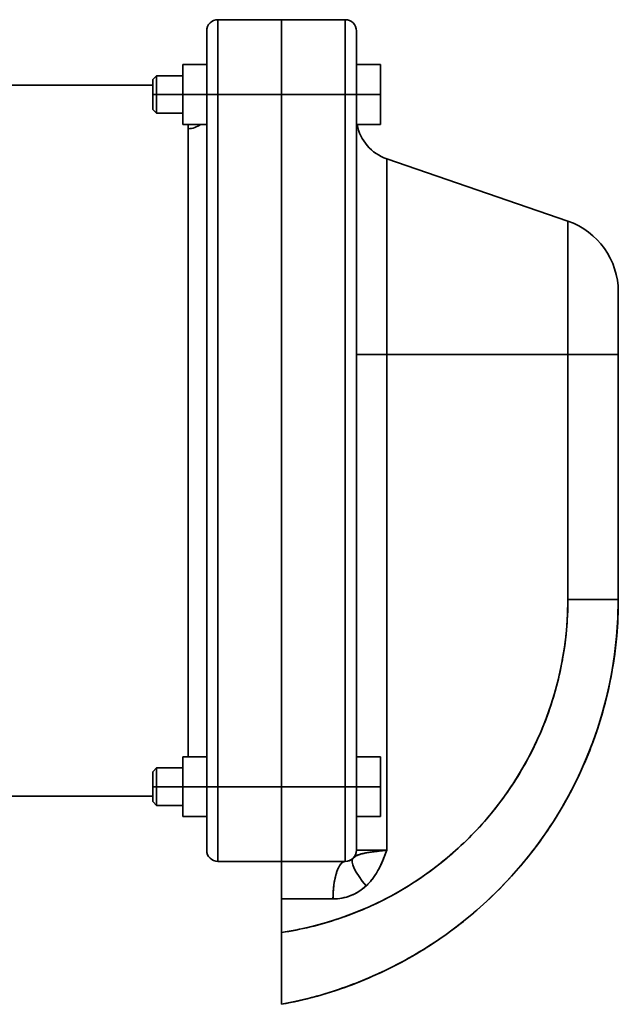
# Model space of a CAD drawing. Header units: inches. Extents: x 4459 to 5646, y 390 to 1656.
# Tile 7 of 13: x 5486 to 5646, y 801 to 1064. Entities that reach past the tile are written whole.
import ezdxf

# ---------------------------------------------------------------- set-up
doc = ezdxf.new("R2010")
doc.units = ezdxf.units.IN
doc.header["$MEASUREMENT"] = 0

msp = doc.modelspace()

# ---------------------------------------------------------------- linework, layer by layer
at = {"color": 7, "lineweight": 35}
for p, q in [((5539.07, 1044.23), (5539.07, 1064.23)), ((5539.07, 1064.23), (5539.07, 1044.23)), ((5556.07, 1064.23), (5556.07, 1044.23)), ((5556.07, 1044.23), (5556.07, 1064.23)), ((5573.07, 1064.23), (5573.07, 1044.23)), ((5573.07, 1044.23), (5573.07, 1064.23)), ((5521.67, 1046.73), (5402.22, 1046.73)), ((5521.67, 1046.73), (5402.22, 1046.73)), ((5536.07, 1044.23), (5536.07, 859.23)), ((5536.07, 1044.23), (5536.07, 859.23)), ((5539.07, 859.23), (5539.07, 1044.23)), ((5539.07, 1044.23), (5539.07, 859.23)), ((5556.07, 1044.23), (5556.07, 859.23)), ((5556.07, 859.23), (5556.07, 1044.23)), ((5556.07, 859.23), (5556.07, 1044.23)), ((5556.07, 1044.23), (5556.07, 859.23)), ((5573.07, 1044.23), (5573.07, 859.23)), ((5573.07, 859.23), (5573.07, 1044.23)), ((5576.07, 859.23), (5576.07, 1044.23)), ((5576.07, 1044.23), (5576.07, 859.23)), ((5531.07, 867.23), (5531.07, 1035.1)), ((5531.07, 906.19), (5531.07, 1035.1)), ((5536.07, 1036.23), (5536.07, 903.79)), ((5584.17, 974.73), (5584.17, 1027.06)), ((5632.58, 1010.39), (5584.17, 1027.06)), ((5584.17, 1027.06), (5584.17, 974.73)), ((5632.58, 974.73), (5632.58, 1010.39)), ((5632.58, 1010.39), (5632.58, 974.73)), ((5632.58, 974.73), (5584.17, 974.73)), ((5584.17, 974.73), (5584.17, 842.23)), ((5584.17, 842.23), (5584.17, 974.73)), ((5584.17, 974.73), (5632.58, 974.73)), ((5632.58, 974.73), (5632.58, 909.23)), ((5632.58, 974.73), (5632.58, 909.23)), ((5646.07, 909.23), (5646.07, 974.73)), ((5646.07, 909.23), (5646.07, 974.73)), ((5531.07, 867.23), (5531.07, 906.19)), ((5536.07, 903.79), (5536.07, 867.23)), ((5539.07, 839.23), (5539.07, 859.23)), ((5539.07, 859.23), (5539.07, 839.23)), ((5556.07, 859.23), (5556.07, 839.23)), ((5556.07, 839.23), (5556.07, 859.23)), ((5573.07, 859.23), (5573.07, 839.23)), ((5573.07, 839.23), (5573.07, 859.23)), ((5402.22, 856.73), (5521.67, 856.73)), ((5521.67, 856.73), (5402.22, 856.73))]:
    msp.add_line(p, q, dxfattribs=at)
at = {"color": 7, "lineweight": 35, "ltscale": 0.425}
for p, q in [((5539.07, 1064.23), (5556.07, 1064.23)), ((5556.07, 1064.23), (5539.07, 1064.23)), ((5573.07, 1064.23), (5556.07, 1064.23)), ((5556.07, 1064.23), (5573.07, 1064.23)), ((5539.07, 1044.23), (5556.07, 1044.23)), ((5556.07, 1044.23), (5539.07, 1044.23)), ((5573.07, 1044.23), (5556.07, 1044.23)), ((5556.07, 1044.23), (5573.07, 1044.23)), ((5556.07, 859.23), (5539.07, 859.23)), ((5539.07, 859.23), (5556.07, 859.23)), ((5573.07, 859.23), (5556.07, 859.23)), ((5556.07, 859.23), (5573.07, 859.23)), ((5539.07, 839.23), (5556.07, 839.23)), ((5556.07, 839.23), (5539.07, 839.23)), ((5539.07, 839.23), (5556.07, 839.23)), ((5556.07, 839.23), (5573.07, 839.23)), ((5573.07, 839.23), (5556.07, 839.23)), ((5556.07, 839.23), (5573.07, 839.23))]:
    msp.add_line(p, q, dxfattribs=at)
at = {"color": 7, "lineweight": 35, "ltscale": 0.002408}
for p, q in [((5556.07, 1064.14), (5556.07, 1064.23)), ((5556.07, 839.23), (5556.07, 839.33))]:
    msp.add_line(p, q, dxfattribs=at)
at = {"color": 7, "lineweight": 35, "ltscale": 0.009607}
for p, q in [((5556.07, 1064.23), (5556.07, 1063.85)), ((5556.07, 839.62), (5556.07, 839.23))]:
    msp.add_line(p, q, dxfattribs=at)
at = {"color": 7, "lineweight": 35, "ltscale": 0.007199}
for p, q in [((5556.07, 1063.85), (5556.07, 1064.14)), ((5556.07, 839.33), (5556.07, 839.62))]:
    msp.add_line(p, q, dxfattribs=at)
at = {"color": 7, "lineweight": 35, "ltscale": 0.011923}
for p, q in [((5556.07, 1063.37), (5556.07, 1063.85)), ((5556.07, 839.62), (5556.07, 840.09))]:
    msp.add_line(p, q, dxfattribs=at)
at = {"color": 7, "lineweight": 35, "ltscale": 0.028453}
for p, q in [((5556.07, 1063.85), (5556.07, 1062.71)), ((5556.07, 840.76), (5556.07, 839.62))]:
    msp.add_line(p, q, dxfattribs=at)
at = {"color": 7, "lineweight": 35, "ltscale": 0.01653}
for p, q in [((5556.07, 1062.71), (5556.07, 1063.37)), ((5556.07, 840.09), (5556.07, 840.76))]:
    msp.add_line(p, q, dxfattribs=at)
at = {"color": 7, "lineweight": 35, "ltscale": 0.104718}
for p, q in [((5536.07, 1057.04), (5536.07, 1061.23)), ((5536.07, 846.42), (5536.07, 842.23))]:
    msp.add_line(p, q, dxfattribs=at)
at = {"color": 7, "lineweight": 35, "ltscale": 0.145634}
for p, q in [((5536.07, 1061.23), (5536.07, 1055.41)), ((5536.07, 842.23), (5536.07, 848.06))]:
    msp.add_line(p, q, dxfattribs=at)
at = {"color": 7, "lineweight": 35, "ltscale": 0.017303}
for p, q in [((5536.07, 1060.97), (5536.07, 1060.28)), ((5576.07, 843.19), (5576.07, 842.5))]:
    msp.add_line(p, q, dxfattribs=at)
at = {"color": 7, "lineweight": 35, "ltscale": 0.020979}
for p, q in [((5556.07, 1061.87), (5556.07, 1062.71)), ((5556.07, 840.76), (5556.07, 841.6))]:
    msp.add_line(p, q, dxfattribs=at)
at = {"color": 7, "lineweight": 35, "ltscale": 0.046205}
for p, q in [((5556.07, 1062.71), (5556.07, 1060.86)), ((5556.07, 842.6), (5556.07, 840.76))]:
    msp.add_line(p, q, dxfattribs=at)
at = {"color": 7, "lineweight": 35, "ltscale": 0.025226}
for p, q in [((5556.07, 1060.86), (5556.07, 1061.87)), ((5556.07, 841.6), (5556.07, 842.6))]:
    msp.add_line(p, q, dxfattribs=at)
at = {"color": 7, "lineweight": 35, "ltscale": 0.02923}
for p, q in [((5556.07, 1059.69), (5556.07, 1060.86)), ((5556.07, 842.6), (5556.07, 843.77))]:
    msp.add_line(p, q, dxfattribs=at)
at = {"color": 7, "lineweight": 35, "ltscale": 0.062181}
for p, q in [((5556.07, 1060.86), (5556.07, 1058.38)), ((5556.07, 845.09), (5556.07, 842.6))]:
    msp.add_line(p, q, dxfattribs=at)
at = {"color": 7, "lineweight": 35, "ltscale": 0.039752}
msp.add_line((5576.07, 1059.64), (5576.07, 1061.23), dxfattribs=at)
at = {"color": 7, "lineweight": 35, "ltscale": 0.003273}
msp.add_line((5576.07, 1061.23), (5576.07, 1061.1), dxfattribs=at)
at = {"color": 7, "lineweight": 35, "ltscale": 0.006134}
msp.add_line((5576.07, 1061.1), (5576.07, 1060.86), dxfattribs=at)
at = {"color": 7, "lineweight": 35, "ltscale": 0.020433}
msp.add_line((5576.07, 1060.86), (5576.07, 1060.04), dxfattribs=at)
at = {"color": 7, "lineweight": 35, "ltscale": 0.024423}
for p, q in [((5536.07, 1060.28), (5536.07, 1059.3)), ((5576.07, 844.17), (5576.07, 843.19))]:
    msp.add_line(p, q, dxfattribs=at)
at = {"color": 7, "lineweight": 35, "ltscale": 0.028346}
for p, q in [((5536.07, 1059.3), (5536.07, 1058.17)), ((5576.07, 845.3), (5576.07, 844.17))]:
    msp.add_line(p, q, dxfattribs=at)
at = {"color": 7, "lineweight": 35, "ltscale": 0.029568}
for p, q in [((5536.07, 1058.17), (5536.07, 1056.98)), ((5576.07, 846.48), (5576.07, 845.3))]:
    msp.add_line(p, q, dxfattribs=at)
at = {"color": 7, "lineweight": 35, "ltscale": 0.032951}
for p, q in [((5556.07, 1058.38), (5556.07, 1059.69)), ((5556.07, 843.77), (5556.07, 845.09))]:
    msp.add_line(p, q, dxfattribs=at)
at = {"color": 7, "lineweight": 35, "ltscale": 0.036357}
for p, q in [((5556.07, 1056.92), (5556.07, 1058.38)), ((5556.07, 845.09), (5556.07, 846.55))]:
    msp.add_line(p, q, dxfattribs=at)
at = {"color": 7, "lineweight": 35, "ltscale": 0.075769}
for p, q in [((5556.07, 1058.38), (5556.07, 1055.34)), ((5556.07, 848.12), (5556.07, 845.09))]:
    msp.add_line(p, q, dxfattribs=at)
at = {"color": 7, "lineweight": 35, "ltscale": 0.027309}
msp.add_line((5576.07, 1060.04), (5576.07, 1058.95), dxfattribs=at)
at = {"color": 7, "lineweight": 35, "ltscale": 0.066386}
msp.add_line((5576.07, 1056.99), (5576.07, 1059.64), dxfattribs=at)
at = {"color": 7, "lineweight": 35, "ltscale": 0.01855}
msp.add_line((5576.07, 1058.95), (5576.07, 1058.21), dxfattribs=at)
at = {"color": 7, "lineweight": 35, "ltscale": 0.038754}
msp.add_line((5576.07, 1058.21), (5576.07, 1056.66), dxfattribs=at)
at = {"color": 7, "lineweight": 35, "ltscale": 0.120282}
msp.add_line((5536.07, 1052.23), (5536.07, 1057.04), dxfattribs=at)
at = {"color": 7, "lineweight": 35, "ltscale": 0.279366}
msp.add_line((5536.07, 1055.41), (5536.07, 1044.23), dxfattribs=at)
at = {"color": 7, "lineweight": 35, "ltscale": 0.039412}
for p, q in [((5556.07, 1055.34), (5556.07, 1056.92)), ((5556.07, 846.55), (5556.07, 848.12))]:
    msp.add_line(p, q, dxfattribs=at)
at = {"color": 7, "lineweight": 35, "ltscale": 0.042087}
for p, q in [((5556.07, 1053.66), (5556.07, 1055.34)), ((5556.07, 848.12), (5556.07, 849.81))]:
    msp.add_line(p, q, dxfattribs=at)
at = {"color": 7, "lineweight": 35, "ltscale": 0.086443}
for p, q in [((5556.07, 1055.34), (5556.07, 1051.89)), ((5556.07, 851.58), (5556.07, 848.12))]:
    msp.add_line(p, q, dxfattribs=at)
at = {"color": 7, "lineweight": 35, "ltscale": 0.318861}
msp.add_line((5576.07, 1044.23), (5576.07, 1056.99), dxfattribs=at)
at = {"color": 7, "lineweight": 35, "ltscale": 0.029443}
for p, q in [((5576.07, 1056.66), (5576.07, 1055.48)), ((5536.07, 847.99), (5536.07, 846.81))]:
    msp.add_line(p, q, dxfattribs=at)
at = {"color": 7, "lineweight": 35, "ltscale": 0.037598}
for p, q in [((5576.07, 1055.48), (5576.07, 1053.97)), ((5536.07, 849.49), (5536.07, 847.99))]:
    msp.add_line(p, q, dxfattribs=at)
at = {"color": 7, "lineweight": 35, "ltscale": 0.029237}
msp.add_line((5536.07, 1053.92), (5536.07, 1052.75), dxfattribs=at)
at = {"color": 7, "lineweight": 35, "ltscale": 0.056418}
msp.add_line((5536.07, 1052.75), (5536.07, 1050.49), dxfattribs=at)
at = {"color": 7, "lineweight": 35, "ltscale": 0.044356}
for p, q in [((5556.07, 1051.89), (5556.07, 1053.66)), ((5556.07, 849.81), (5556.07, 851.58))]:
    msp.add_line(p, q, dxfattribs=at)
at = {"color": 7, "lineweight": 35, "ltscale": 0.046672}
for p, q in [((5576.07, 1053.97), (5576.07, 1052.11)), ((5536.07, 851.36), (5536.07, 849.49))]:
    msp.add_line(p, q, dxfattribs=at)
at = {"color": 7, "lineweight": 35, "ltscale": 0.2}
for p, q in [((5529.67, 1044.23), (5529.67, 1052.23)), ((5529.67, 1052.23), (5529.67, 1044.23)), ((5536.07, 1044.23), (5536.07, 1052.23)), ((5536.07, 1044.23), (5536.07, 1052.23)), ((5582.47, 1052.23), (5582.47, 1044.23)), ((5582.47, 1044.23), (5582.47, 1052.23)), ((5529.67, 1036.23), (5529.67, 1044.23)), ((5529.67, 1044.23), (5529.67, 1036.23)), ((5536.07, 1036.23), (5536.07, 1044.23)), ((5536.07, 1036.23), (5536.07, 1044.23)), ((5582.47, 1044.23), (5582.47, 1036.23)), ((5582.47, 1036.23), (5582.47, 1044.23)), ((5529.67, 859.23), (5529.67, 867.23)), ((5529.67, 867.23), (5529.67, 859.23)), ((5536.07, 859.23), (5536.07, 867.23)), ((5536.07, 859.23), (5536.07, 867.23)), ((5582.47, 867.23), (5582.47, 859.23)), ((5582.47, 859.23), (5582.47, 867.23)), ((5529.67, 851.23), (5529.67, 859.23)), ((5529.67, 859.23), (5529.67, 851.23)), ((5536.07, 851.23), (5536.07, 859.23)), ((5536.07, 851.23), (5536.07, 859.23)), ((5576.07, 859.23), (5576.07, 851.23)), ((5576.07, 859.23), (5576.07, 851.23)), ((5582.47, 859.23), (5582.47, 851.23)), ((5582.47, 851.23), (5582.47, 859.23))]:
    msp.add_line(p, q, dxfattribs=at)
at = {"color": 7, "lineweight": 35, "ltscale": 0.159998}
for p, q in [((5536.07, 1052.23), (5529.67, 1052.23)), ((5529.67, 1052.23), (5536.07, 1052.23)), ((5529.67, 1044.23), (5536.07, 1044.23)), ((5536.07, 1044.23), (5529.67, 1044.23)), ((5536.07, 1036.23), (5529.67, 1036.23)), ((5536.07, 1036.23), (5529.67, 1036.23)), ((5529.67, 1036.23), (5536.07, 1036.23)), ((5536.07, 867.23), (5529.67, 867.23)), ((5529.67, 867.23), (5536.07, 867.23)), ((5529.67, 859.23), (5536.07, 859.23)), ((5536.07, 859.23), (5529.67, 859.23)), ((5536.07, 851.23), (5529.67, 851.23)), ((5536.07, 851.23), (5529.67, 851.23)), ((5529.67, 851.23), (5536.07, 851.23)), ((5536.07, 851.23), (5529.67, 851.23)), ((5529.67, 851.23), (5536.07, 851.23))]:
    msp.add_line(p, q, dxfattribs=at)
at = {"color": 7, "lineweight": 35, "ltscale": 0.075}
for p, q in [((5529.67, 1049.23), (5529.67, 1052.23)), ((5536.07, 1044.23), (5539.07, 1044.23)), ((5539.07, 1044.23), (5536.07, 1044.23)), ((5573.07, 1044.23), (5576.07, 1044.23)), ((5576.07, 1044.23), (5573.07, 1044.23)), ((5529.67, 1036.23), (5529.67, 1039.23)), ((5529.67, 864.23), (5529.67, 867.23)), ((5539.07, 859.23), (5536.07, 859.23)), ((5536.07, 859.23), (5539.07, 859.23)), ((5573.07, 859.23), (5576.07, 859.23)), ((5576.07, 859.23), (5573.07, 859.23)), ((5529.67, 851.23), (5529.67, 854.23))]:
    msp.add_line(p, q, dxfattribs=at)
at = {"color": 7, "lineweight": 35, "ltscale": 0.074997}
for p, q in [((5529.67, 1052.23), (5529.67, 1049.23)), ((5529.67, 1049.23), (5529.67, 1052.23))]:
    msp.add_line(p, q, dxfattribs=at)
at = {"color": 7, "lineweight": 35, "ltscale": 0.067525}
msp.add_line((5536.07, 1050.49), (5536.07, 1047.79), dxfattribs=at)
at = {"color": 7, "lineweight": 35, "ltscale": 0.0462}
for p, q in [((5556.07, 1050.04), (5556.07, 1051.89)), ((5556.07, 851.58), (5556.07, 853.43))]:
    msp.add_line(p, q, dxfattribs=at)
at = {"color": 7, "lineweight": 35, "ltscale": 0.093797}
for p, q in [((5556.07, 1051.89), (5556.07, 1048.14)), ((5556.07, 855.33), (5556.07, 851.58))]:
    msp.add_line(p, q, dxfattribs=at)
at = {"color": 7, "lineweight": 35, "ltscale": 0.047598}
for p, q in [((5556.07, 1048.14), (5556.07, 1050.04)), ((5556.07, 853.43), (5556.07, 855.33))]:
    msp.add_line(p, q, dxfattribs=at)
at = {"color": 7, "lineweight": 35, "ltscale": 0.160001}
for p, q in [((5576.07, 1052.23), (5582.47, 1052.23)), ((5582.47, 1052.23), (5576.07, 1052.23)), ((5582.47, 1044.23), (5576.07, 1044.23)), ((5576.07, 1044.23), (5582.47, 1044.23)), ((5576.07, 1036.23), (5582.47, 1036.23)), ((5582.47, 1036.23), (5576.07, 1036.23)), ((5582.47, 1036.23), (5576.07, 1036.23)), ((5576.07, 867.23), (5582.47, 867.23)), ((5582.47, 867.23), (5576.07, 867.23)), ((5582.47, 859.23), (5576.07, 859.23)), ((5576.07, 859.23), (5582.47, 859.23)), ((5576.07, 851.23), (5582.47, 851.23)), ((5582.47, 851.23), (5576.07, 851.23)), ((5582.47, 851.23), (5576.07, 851.23))]:
    msp.add_line(p, q, dxfattribs=at)
at = {"color": 7, "lineweight": 35, "ltscale": 0.056308}
for p, q in [((5576.07, 1052.11), (5576.07, 1049.85)), ((5536.07, 853.61), (5536.07, 851.36))]:
    msp.add_line(p, q, dxfattribs=at)
at = {"color": 7, "lineweight": 35, "ltscale": 0.035355}
for p, q in [((5522.67, 1049.23), (5521.67, 1048.23)), ((5522.67, 1049.23), (5521.67, 1048.23)), ((5522.67, 1039.23), (5521.67, 1040.23)), ((5522.67, 864.23), (5521.67, 863.23)), ((5522.67, 854.23), (5521.67, 855.23)), ((5522.67, 854.23), (5521.67, 855.23))]:
    msp.add_line(p, q, dxfattribs=at)
at = {"color": 7, "lineweight": 35, "ltscale": 0.099973}
for p, q in [((5521.67, 1048.23), (5521.67, 1044.23)), ((5521.67, 1040.23), (5521.67, 1044.23)), ((5521.67, 863.23), (5521.67, 859.23)), ((5521.67, 855.23), (5521.67, 859.23))]:
    msp.add_line(p, q, dxfattribs=at)
at = {"color": 7, "lineweight": 35, "ltscale": 0.001921}
for p, q in [((5521.67, 1048.16), (5521.67, 1048.23)), ((5521.67, 1040.23), (5521.67, 1040.31)), ((5521.67, 863.16), (5521.67, 863.23)), ((5521.67, 855.23), (5521.67, 855.31))]:
    msp.add_line(p, q, dxfattribs=at)
at = {"color": 7, "lineweight": 35, "ltscale": 0.037472}
msp.add_line((5521.67, 1046.73), (5521.67, 1048.23), dxfattribs=at)
at = {"color": 7, "lineweight": 35, "ltscale": 0.005691}
for p, q in [((5521.67, 1047.93), (5521.67, 1048.16)), ((5521.67, 1040.31), (5521.67, 1040.54)), ((5521.67, 862.93), (5521.67, 863.16)), ((5521.67, 855.31), (5521.67, 855.54))]:
    msp.add_line(p, q, dxfattribs=at)
at = {"color": 7, "lineweight": 35, "ltscale": 0.009241}
for p, q in [((5521.67, 1047.56), (5521.67, 1047.93)), ((5521.67, 1040.54), (5521.67, 1040.91)), ((5521.67, 862.56), (5521.67, 862.93)), ((5521.67, 855.54), (5521.67, 855.91))]:
    msp.add_line(p, q, dxfattribs=at)
at = {"color": 7, "lineweight": 35, "ltscale": 0.012436}
for p, q in [((5521.67, 1047.06), (5521.67, 1047.56)), ((5521.67, 1040.91), (5521.67, 1041.41)), ((5521.67, 862.06), (5521.67, 862.56)), ((5521.67, 855.91), (5521.67, 856.41))]:
    msp.add_line(p, q, dxfattribs=at)
at = {"color": 7, "lineweight": 35, "ltscale": 0.125}
for p, q in [((5522.67, 1049.23), (5522.67, 1044.23)), ((5522.67, 1044.23), (5522.67, 1049.23)), ((5529.67, 1044.23), (5529.67, 1049.23)), ((5522.67, 1039.23), (5522.67, 1044.23)), ((5522.67, 1044.23), (5522.67, 1039.23)), ((5529.67, 1039.23), (5529.67, 1044.23)), ((5522.67, 864.23), (5522.67, 859.23)), ((5522.67, 859.23), (5522.67, 864.23)), ((5529.67, 859.23), (5529.67, 864.23)), ((5522.67, 854.23), (5522.67, 859.23)), ((5522.67, 859.23), (5522.67, 854.23)), ((5529.67, 854.23), (5529.67, 859.23))]:
    msp.add_line(p, q, dxfattribs=at)
at = {"color": 7, "lineweight": 35, "ltscale": 0.175}
for p, q in [((5529.67, 1049.23), (5522.67, 1049.23)), ((5529.67, 1044.23), (5522.67, 1044.23)), ((5522.67, 1044.23), (5529.67, 1044.23)), ((5529.67, 1039.23), (5522.67, 1039.23)), ((5529.67, 864.23), (5522.67, 864.23)), ((5529.67, 859.23), (5522.67, 859.23)), ((5522.67, 859.23), (5529.67, 859.23)), ((5529.67, 854.23), (5522.67, 854.23)), ((5529.67, 854.23), (5522.67, 854.23))]:
    msp.add_line(p, q, dxfattribs=at)
at = {"color": 7, "lineweight": 35, "ltscale": 0.036282}
msp.add_line((5536.07, 1047.79), (5536.07, 1046.34), dxfattribs=at)
at = {"color": 7, "lineweight": 35, "ltscale": 0.048537}
for p, q in [((5556.07, 1046.19), (5556.07, 1048.14)), ((5556.07, 855.33), (5556.07, 857.27))]:
    msp.add_line(p, q, dxfattribs=at)
at = {"color": 7, "lineweight": 35, "ltscale": 0.097545}
for p, q in [((5556.07, 1048.14), (5556.07, 1044.23)), ((5556.07, 859.23), (5556.07, 855.33))]:
    msp.add_line(p, q, dxfattribs=at)
at = {"color": 7, "lineweight": 35, "ltscale": 0.06591}
for p, q in [((5576.07, 1049.85), (5576.07, 1047.22)), ((5536.07, 856.25), (5536.07, 853.61))]:
    msp.add_line(p, q, dxfattribs=at)
at = {"color": 7, "lineweight": 35, "ltscale": 0.015154}
for p, q in [((5521.67, 1046.46), (5521.67, 1047.06)), ((5521.67, 1041.41), (5521.67, 1042.01)), ((5521.67, 861.46), (5521.67, 862.06)), ((5521.67, 856.41), (5521.67, 857.01))]:
    msp.add_line(p, q, dxfattribs=at)
at = {"color": 7, "lineweight": 35, "ltscale": 0.017289}
for p, q in [((5521.67, 1045.76), (5521.67, 1046.46)), ((5521.67, 1042.01), (5521.67, 1042.7)), ((5521.67, 860.76), (5521.67, 861.46)), ((5521.67, 857.01), (5521.67, 857.7))]:
    msp.add_line(p, q, dxfattribs=at)
at = {"color": 7, "lineweight": 35, "ltscale": 0.018759}
for p, q in [((5521.67, 1045.01), (5521.67, 1045.76)), ((5521.67, 1042.7), (5521.67, 1043.45)), ((5521.67, 860.01), (5521.67, 860.76)), ((5521.67, 857.7), (5521.67, 858.45))]:
    msp.add_line(p, q, dxfattribs=at)
at = {"color": 7, "lineweight": 35, "ltscale": 0.019509}
for p, q in [((5521.67, 1044.23), (5521.67, 1045.01)), ((5521.67, 1043.45), (5521.67, 1044.23)), ((5521.67, 859.23), (5521.67, 860.01)), ((5521.67, 858.45), (5521.67, 859.23))]:
    msp.add_line(p, q, dxfattribs=at)
at = {"color": 7, "lineweight": 35, "ltscale": 0.052644}
msp.add_line((5536.07, 1046.34), (5536.07, 1044.23), dxfattribs=at)
at = {"color": 7, "lineweight": 35, "ltscale": 0.049008}
for p, q in [((5556.07, 1044.23), (5556.07, 1046.19)), ((5556.07, 857.27), (5556.07, 859.23))]:
    msp.add_line(p, q, dxfattribs=at)
at = {"color": 7, "lineweight": 35, "ltscale": 0.074615}
for p, q in [((5576.07, 1047.22), (5576.07, 1044.23)), ((5536.07, 859.23), (5536.07, 856.25))]:
    msp.add_line(p, q, dxfattribs=at)
at = {"color": 7, "lineweight": 35, "ltscale": 0.025}
for p, q in [((5521.67, 1044.23), (5522.67, 1044.23)), ((5522.67, 1044.23), (5521.67, 1044.23)), ((5521.67, 859.23), (5522.67, 859.23)), ((5522.67, 859.23), (5521.67, 859.23))]:
    msp.add_line(p, q, dxfattribs=at)
at = {"color": 7, "lineweight": 35, "ltscale": 0.02824}
msp.add_line((5531.07, 1035.1), (5531.07, 1036.23), dxfattribs=at)
at = {"color": 7, "lineweight": 35, "ltscale": 0.028241}
msp.add_line((5531.07, 1036.23), (5531.07, 1035.1), dxfattribs=at)
at = {"color": 7, "lineweight": 35, "ltscale": 0.155038}
for p, q in [((5576.27, 1036.23), (5582.47, 1036.23)), ((5582.47, 1036.23), (5576.27, 1036.23))]:
    msp.add_line(p, q, dxfattribs=at)
at = {"color": 7, "lineweight": 35, "ltscale": 0.418616}
msp.add_line((5646.07, 991.48), (5646.07, 974.73), dxfattribs=at)
at = {"color": 7, "lineweight": 35, "ltscale": 0.007996}
msp.add_line((5646.07, 991.16), (5646.07, 991.48), dxfattribs=at)
at = {"color": 7, "lineweight": 35, "ltscale": 0.023789}
msp.add_line((5646.07, 990.21), (5646.07, 991.16), dxfattribs=at)
at = {"color": 7, "lineweight": 35, "ltscale": 0.038644}
msp.add_line((5646.07, 988.66), (5646.07, 990.21), dxfattribs=at)
at = {"color": 7, "lineweight": 35, "ltscale": 0.052}
msp.add_line((5646.07, 986.58), (5646.07, 988.66), dxfattribs=at)
at = {"color": 7, "lineweight": 35, "ltscale": 0.063367}
msp.add_line((5646.07, 984.05), (5646.07, 986.58), dxfattribs=at)
at = {"color": 7, "lineweight": 35, "ltscale": 0.072318}
msp.add_line((5646.07, 981.15), (5646.07, 984.05), dxfattribs=at)
at = {"color": 7, "lineweight": 35, "ltscale": 0.078529}
msp.add_line((5646.07, 978.01), (5646.07, 981.15), dxfattribs=at)
at = {"color": 7, "lineweight": 35, "ltscale": 0.040667}
msp.add_line((5646.07, 976.39), (5646.07, 978.01), dxfattribs=at)
at = {"color": 7, "lineweight": 35, "ltscale": 0.041307}
msp.add_line((5646.07, 974.73), (5646.07, 976.39), dxfattribs=at)
at = {"color": 7, "lineweight": 35, "ltscale": 0.202332}
for p, q in [((5584.17, 974.73), (5576.07, 974.73)), ((5576.07, 974.73), (5584.17, 974.73)), ((5576.07, 842.23), (5584.17, 842.23)), ((5584.17, 842.23), (5576.07, 842.23))]:
    msp.add_line(p, q, dxfattribs=at)
at = {"color": 7, "lineweight": 35, "ltscale": 0.337213}
for p, q in [((5646.07, 974.73), (5632.58, 974.73)), ((5646.07, 974.73), (5632.58, 974.73)), ((5632.58, 909.23), (5646.07, 909.23)), ((5646.07, 909.23), (5632.58, 909.23))]:
    msp.add_line(p, q, dxfattribs=at)
at = {"color": 7, "lineweight": 35, "ltscale": 0.106146}
msp.add_line((5632.58, 909.23), (5636.83, 909.23), dxfattribs=at)
at = {"color": 7, "lineweight": 35, "ltscale": 0.017487}
msp.add_line((5645.37, 909.23), (5646.07, 909.23), dxfattribs=at)
at = {"color": 7, "lineweight": 35, "ltscale": 0.320282}
msp.add_line((5536.07, 859.23), (5536.07, 846.42), dxfattribs=at)
at = {"color": 7, "lineweight": 35, "ltscale": 0.1375}
msp.add_line((5576.07, 853.73), (5576.07, 859.23), dxfattribs=at)
at = {"color": 7, "lineweight": 35, "ltscale": 0.179484}
msp.add_line((5576.07, 852.05), (5576.07, 859.23), dxfattribs=at)
at = {"color": 7, "lineweight": 35, "ltscale": 0.052642}
msp.add_line((5576.07, 859.23), (5576.07, 857.13), dxfattribs=at)
at = {"color": 7, "lineweight": 35, "ltscale": 0.037476}
msp.add_line((5521.67, 855.23), (5521.67, 856.73), dxfattribs=at)
at = {"color": 7, "lineweight": 35, "ltscale": 0.036291}
msp.add_line((5576.07, 857.13), (5576.07, 855.68), dxfattribs=at)
at = {"color": 7, "lineweight": 35, "ltscale": 0.067507}
msp.add_line((5576.07, 855.68), (5576.07, 852.98), dxfattribs=at)
at = {"color": 7, "lineweight": 35, "ltscale": 0.075003}
for p, q in [((5529.67, 851.23), (5529.67, 854.23)), ((5529.67, 854.23), (5529.67, 851.23))]:
    msp.add_line(p, q, dxfattribs=at)
at = {"color": 7, "lineweight": 35, "ltscale": 0.056431}
msp.add_line((5576.07, 852.98), (5576.07, 850.72), dxfattribs=at)
at = {"color": 7, "lineweight": 35, "ltscale": 0.079366}
msp.add_line((5536.07, 848.06), (5536.07, 851.23), dxfattribs=at)
at = {"color": 7, "lineweight": 35, "ltscale": 0.101505}
msp.add_line((5576.07, 847.99), (5576.07, 852.05), dxfattribs=at)
at = {"color": 7, "lineweight": 35, "ltscale": 0.029236}
msp.add_line((5576.07, 850.72), (5576.07, 849.55), dxfattribs=at)
at = {"color": 7, "lineweight": 35, "ltscale": 0.048042}
msp.add_line((5576.07, 849.55), (5576.07, 847.63), dxfattribs=at)
at = {"color": 7, "lineweight": 35, "ltscale": 0.144011}
msp.add_line((5576.07, 842.23), (5576.07, 847.99), dxfattribs=at)
at = {"color": 7, "lineweight": 35, "ltscale": 0.028609}
msp.add_line((5576.07, 847.63), (5576.07, 846.48), dxfattribs=at)
at = {"color": 7, "lineweight": 35, "ltscale": 0.038755}
msp.add_line((5536.07, 846.81), (5536.07, 845.26), dxfattribs=at)
at = {"color": 7, "lineweight": 35, "ltscale": 0.018548}
msp.add_line((5536.07, 845.26), (5536.07, 844.52), dxfattribs=at)
at = {"color": 7, "lineweight": 35, "ltscale": 0.027316}
msp.add_line((5536.07, 844.52), (5536.07, 843.43), dxfattribs=at)
at = {"color": 7, "lineweight": 35, "ltscale": 0.020424}
msp.add_line((5536.07, 843.43), (5536.07, 842.61), dxfattribs=at)
at = {"color": 7, "lineweight": 35, "ltscale": 0.006139}
msp.add_line((5536.07, 842.61), (5536.07, 842.36), dxfattribs=at)
at = {"color": 7, "lineweight": 35, "ltscale": 0.006601}
msp.add_line((5576.07, 842.5), (5576.07, 842.23), dxfattribs=at)
at = {"color": 7, "lineweight": 35, "ltscale": 0.023831}
msp.add_line((5583.83, 841.34), (5584.17, 842.23), dxfattribs=at)
at = {"color": 7, "lineweight": 35, "ltscale": 0.001204}
for p, q in [((5556.07, 839.19), (5556.07, 839.23)), ((5556.07, 839.23), (5556.07, 839.19))]:
    msp.add_line(p, q, dxfattribs=at)
at = {"color": 7, "lineweight": 35, "ltscale": 9.9e-05}
msp.add_line((5556.07, 839.23), (5556.07, 839.23), dxfattribs=at)
at = {"color": 7, "lineweight": 35, "ltscale": 0.004803}
msp.add_line((5556.07, 839.04), (5556.07, 839.23), dxfattribs=at)
at = {"color": 7, "lineweight": 35, "ltscale": 0.0036}
for p, q in [((5556.07, 839.04), (5556.07, 839.19)), ((5556.07, 839.19), (5556.07, 839.04))]:
    msp.add_line(p, q, dxfattribs=at)
at = {"color": 7, "lineweight": 35, "ltscale": 0.000748}
msp.add_line((5556.07, 839.14), (5556.07, 839.17), dxfattribs=at)
at = {"color": 7, "lineweight": 35, "ltscale": 0.007114}
msp.add_line((5556.07, 838.85), (5556.07, 839.14), dxfattribs=at)
at = {"color": 7, "lineweight": 35, "ltscale": 0.014227}
for p, q in [((5556.07, 838.47), (5556.07, 839.04)), ((5556.07, 839.04), (5556.07, 838.47)), ((5556.07, 838.47), (5556.07, 839.04))]:
    msp.add_line(p, q, dxfattribs=at)
at = {"color": 7, "lineweight": 35, "ltscale": 0.011551}
msp.add_line((5556.07, 838.39), (5556.07, 838.85), dxfattribs=at)
at = {"color": 7, "lineweight": 35, "ltscale": 0.003265}
msp.add_line((5556.07, 838.52), (5556.07, 838.39), dxfattribs=at)
at = {"color": 7, "lineweight": 35, "ltscale": 0.023103}
for p, q in [((5556.07, 837.55), (5556.07, 838.47)), ((5556.07, 838.47), (5556.07, 837.55)), ((5556.07, 837.55), (5556.07, 838.47))]:
    msp.add_line(p, q, dxfattribs=at)
at = {"color": 7, "lineweight": 35, "ltscale": 0.015546}
for p, q in [((5556.07, 837.77), (5556.07, 838.39)), ((5556.07, 838.39), (5556.07, 837.77))]:
    msp.add_line(p, q, dxfattribs=at)
at = {"color": 7, "lineweight": 35, "ltscale": 0.011291}
msp.add_line((5556.07, 837.32), (5556.07, 837.77), dxfattribs=at)
at = {"color": 7, "lineweight": 35, "ltscale": 0.031091}
for p, q in [((5556.07, 836.3), (5556.07, 837.55)), ((5556.07, 837.55), (5556.07, 836.3)), ((5556.07, 836.3), (5556.07, 837.55))]:
    msp.add_line(p, q, dxfattribs=at)
at = {"color": 7, "lineweight": 35, "ltscale": 0.012736}
msp.add_line((5556.07, 836.15), (5556.07, 836.66), dxfattribs=at)
at = {"color": 7, "lineweight": 35, "ltscale": 0.037885}
for p, q in [((5556.07, 834.79), (5556.07, 836.3)), ((5556.07, 836.3), (5556.07, 834.79)), ((5556.07, 834.79), (5556.07, 836.3))]:
    msp.add_line(p, q, dxfattribs=at)
at = {"color": 7, "lineweight": 35, "ltscale": 0.019283}
msp.add_line((5556.07, 835.38), (5556.07, 836.15), dxfattribs=at)
at = {"color": 7, "lineweight": 35, "ltscale": 0.001883}
msp.add_line((5556.07, 836.15), (5556.07, 836.07), dxfattribs=at)
at = {"color": 7, "lineweight": 35, "ltscale": 0.019848}
msp.add_line((5556.07, 834.23), (5556.07, 835.03), dxfattribs=at)
at = {"color": 7, "lineweight": 35, "ltscale": 0.043221}
for p, q in [((5556.07, 833.06), (5556.07, 834.79)), ((5556.07, 834.79), (5556.07, 833.06)), ((5556.07, 833.06), (5556.07, 834.79))]:
    msp.add_line(p, q, dxfattribs=at)
at = {"color": 7, "lineweight": 35, "ltscale": 0.338737}
for p, q in [((5556.07, 834.23), (5556.07, 820.68)), ((5556.07, 820.68), (5556.07, 834.23))]:
    msp.add_line(p, q, dxfattribs=at)
at = {"color": 7, "lineweight": 35, "ltscale": 0.046899}
for p, q in [((5556.07, 831.18), (5556.07, 833.06)), ((5556.07, 833.06), (5556.07, 831.18)), ((5556.07, 831.18), (5556.07, 833.06))]:
    msp.add_line(p, q, dxfattribs=at)
at = {"color": 7, "lineweight": 35, "ltscale": 0.048772}
for p, q in [((5556.07, 829.23), (5556.07, 831.18)), ((5556.07, 831.18), (5556.07, 829.23)), ((5556.07, 829.23), (5556.07, 831.18))]:
    msp.add_line(p, q, dxfattribs=at)
at = {"color": 7, "lineweight": 35, "ltscale": 0.224586}
for p, q in [((5556.07, 829.23), (5556.07, 820.25)), ((5556.07, 820.25), (5556.07, 829.23)), ((5556.07, 820.25), (5556.07, 829.23))]:
    msp.add_line(p, q, dxfattribs=at)
at = {"color": 7, "lineweight": 35, "ltscale": 0.34361}
msp.add_line((5556.07, 829.23), (5569.82, 829.23), dxfattribs=at)
msp.add_line((5556.07, 829.23), (5569.82, 829.23), dxfattribs=at)
at = {"color": 7, "lineweight": 35, "ltscale": 0.000835}
msp.add_line((5606.5, 824.74), (5606.47, 824.71), dxfattribs=at)
at = {"color": 7, "lineweight": 35, "ltscale": 0.056989}
msp.add_line((5556.07, 820.68), (5556.07, 818.4), dxfattribs=at)
at = {"color": 7, "lineweight": 35, "ltscale": 0.057437}
msp.add_line((5556.07, 818.39), (5556.07, 820.68), dxfattribs=at)
at = {"color": 7, "lineweight": 35, "ltscale": 0.095319}
msp.add_line((5556.07, 816.44), (5556.07, 820.25), dxfattribs=at)
at = {"color": 7, "lineweight": 35, "ltscale": 0.096083}
msp.add_line((5556.07, 820.25), (5556.07, 816.41), dxfattribs=at)
at = {"color": 7, "lineweight": 35, "ltscale": 0.04828}
msp.add_line((5556.07, 818.32), (5556.07, 820.25), dxfattribs=at)
at = {"color": 7, "lineweight": 35, "ltscale": 0.054661}
msp.add_line((5556.07, 816.2), (5556.07, 818.39), dxfattribs=at)
at = {"color": 7, "lineweight": 35, "ltscale": 0.047803}
msp.add_line((5556.07, 816.41), (5556.07, 818.32), dxfattribs=at)
at = {"color": 7, "lineweight": 35, "ltscale": 0.052981}
msp.add_line((5556.07, 814.32), (5556.07, 816.44), dxfattribs=at)
at = {"color": 7, "lineweight": 35, "ltscale": 0.091342}
msp.add_line((5556.07, 816.41), (5556.07, 812.75), dxfattribs=at)
at = {"color": 7, "lineweight": 35, "ltscale": 0.046539}
msp.add_line((5556.07, 814.55), (5556.07, 816.41), dxfattribs=at)
at = {"color": 7, "lineweight": 35, "ltscale": 0.050227}
msp.add_line((5556.07, 814.19), (5556.07, 816.2), dxfattribs=at)
at = {"color": 7, "lineweight": 35, "ltscale": 0.031931}
msp.add_line((5556.07, 815.49), (5556.07, 814.21), dxfattribs=at)
at = {"color": 7, "lineweight": 35, "ltscale": 0.044803}
msp.add_line((5556.07, 812.75), (5556.07, 814.55), dxfattribs=at)
at = {"color": 7, "lineweight": 35, "ltscale": 0.043555}
msp.add_line((5556.07, 814.21), (5556.07, 812.47), dxfattribs=at)
at = {"color": 7, "lineweight": 35, "ltscale": 0.043225}
msp.add_line((5556.07, 812.46), (5556.07, 814.19), dxfattribs=at)
at = {"color": 7, "lineweight": 35, "ltscale": 0.00972}
msp.add_line((5591.13, 814), (5590.79, 813.81), dxfattribs=at)
at = {"color": 7, "lineweight": 35, "ltscale": 0.08391}
msp.add_line((5556.07, 812.75), (5556.07, 809.4), dxfattribs=at)
at = {"color": 7, "lineweight": 35, "ltscale": 0.043066}
msp.add_line((5556.07, 811.03), (5556.07, 812.75), dxfattribs=at)
at = {"color": 7, "lineweight": 35, "ltscale": 0.029597}
msp.add_line((5556.07, 812.47), (5556.07, 811.29), dxfattribs=at)
at = {"color": 7, "lineweight": 35, "ltscale": 0.035139}
msp.add_line((5556.07, 811.06), (5556.07, 812.46), dxfattribs=at)
at = {"color": 7, "lineweight": 35, "ltscale": 0.054922}
msp.add_line((5556.07, 809.43), (5556.07, 811.63), dxfattribs=at)
at = {"color": 7, "lineweight": 35, "ltscale": 0.023769}
msp.add_line((5556.07, 810.11), (5556.07, 811.06), dxfattribs=at)
at = {"color": 7, "lineweight": 35, "ltscale": 0.040843}
msp.add_line((5556.07, 809.4), (5556.07, 811.03), dxfattribs=at)
at = {"color": 7, "lineweight": 35, "ltscale": 0.001953}
msp.add_line((5556.07, 809.42), (5556.07, 809.5), dxfattribs=at)
at = {"color": 7, "lineweight": 35, "ltscale": 0.072755}
msp.add_line((5556.07, 806.52), (5556.07, 809.43), dxfattribs=at)
at = {"color": 7, "lineweight": 35, "ltscale": 0.005175}
msp.add_line((5556.07, 809.42), (5556.07, 809.21), dxfattribs=at)
at = {"color": 7, "lineweight": 35, "ltscale": 0.005125}
msp.add_line((5556.07, 809.21), (5556.07, 809.42), dxfattribs=at)
at = {"color": 7, "lineweight": 35, "ltscale": 0.072214}
msp.add_line((5556.07, 809.4), (5556.07, 806.51), dxfattribs=at)
at = {"color": 7, "lineweight": 35, "ltscale": 0.037675}
msp.add_line((5556.07, 807.89), (5556.07, 809.4), dxfattribs=at)
at = {"color": 7, "lineweight": 35, "ltscale": 0.034539}
msp.add_line((5556.07, 806.51), (5556.07, 807.89), dxfattribs=at)
at = {"color": 7, "lineweight": 35, "ltscale": 0.058694}
msp.add_line((5556.07, 804.17), (5556.07, 806.52), dxfattribs=at)
at = {"color": 7, "lineweight": 35, "ltscale": 0.058754}
msp.add_line((5556.07, 806.51), (5556.07, 804.16), dxfattribs=at)
at = {"color": 7, "lineweight": 35, "ltscale": 0.031345}
msp.add_line((5556.07, 805.25), (5556.07, 806.51), dxfattribs=at)
at = {"color": 7, "lineweight": 35, "ltscale": 0.027409}
msp.add_line((5556.07, 804.16), (5556.07, 805.25), dxfattribs=at)
at = {"color": 7, "lineweight": 35, "ltscale": 0.042884}
msp.add_line((5556.07, 802.46), (5556.07, 804.17), dxfattribs=at)
at = {"color": 7, "lineweight": 35, "ltscale": 0.042677}
msp.add_line((5556.07, 804.16), (5556.07, 802.45), dxfattribs=at)
at = {"color": 7, "lineweight": 35, "ltscale": 0.023341}
msp.add_line((5556.07, 803.22), (5556.07, 804.16), dxfattribs=at)
at = {"color": 7, "lineweight": 35, "ltscale": 0.019336}
msp.add_line((5556.07, 802.45), (5556.07, 803.22), dxfattribs=at)
at = {"color": 7, "lineweight": 35, "ltscale": 0.026078}
msp.add_line((5556.07, 801.41), (5556.07, 802.46), dxfattribs=at)
at = {"color": 7, "lineweight": 35, "ltscale": 0.025977}
msp.add_line((5556.07, 802.45), (5556.07, 801.41), dxfattribs=at)
at = {"color": 7, "lineweight": 35, "ltscale": 0.0152}
msp.add_line((5556.07, 801.84), (5556.07, 802.45), dxfattribs=at)
at = {"color": 7, "lineweight": 35, "ltscale": 0.010777}
msp.add_line((5556.07, 801.41), (5556.07, 801.84), dxfattribs=at)
at = {"color": 7, "lineweight": 35, "ltscale": 0.008681}
msp.add_line((5556.07, 801.07), (5556.07, 801.41), dxfattribs=at)
at = {"color": 7, "lineweight": 35, "ltscale": 0.00862}
msp.add_line((5556.07, 801.41), (5556.07, 801.07), dxfattribs=at)
at = {"color": 7, "lineweight": 35, "ltscale": 0.006456}
msp.add_line((5556.07, 801.15), (5556.07, 801.41), dxfattribs=at)
at = {"color": 7, "lineweight": 35, "ltscale": 0.002164}
msp.add_line((5556.07, 801.07), (5556.07, 801.15), dxfattribs=at)
at = {"color": 7, "lineweight": 35}
for points in [[(5575.12, 840.04), (5575.3, 840.21), (5575.4, 840.3), (5575.51, 840.39), (5575.62, 840.48), (5575.73, 840.56), (5575.86, 840.64), (5575.99, 840.72), (5576.13, 840.8), (5576.29, 840.88), (5576.42, 840.93), (5576.55, 840.99), (5576.69, 841.04), (5576.8, 841.08), (5576.92, 841.12), (5577.16, 841.19), (5577.38, 841.25), (5577.61, 841.31), (5577.86, 841.37), (5578.04, 841.41), (5578.23, 841.45), (5578.63, 841.52), (5579.04, 841.6), (5579.47, 841.66), (5579.9, 841.73), (5580.24, 841.78), (5580.58, 841.82), (5581.27, 841.91), (5581.91, 841.99), (5582.56, 842.06), (5583.36, 842.15), (5584.17, 842.23)], [(5584.17, 842.23), (5583.85, 841.38), (5583.68, 840.95), (5583.56, 840.62), (5583.43, 840.29), (5583.22, 839.78), (5583.12, 839.52), (5583.01, 839.26), (5582.82, 838.82), (5582.72, 838.6), (5582.62, 838.37), (5582.47, 838.07), (5582.32, 837.76), (5582.16, 837.45), (5581.99, 837.13), (5581.82, 836.8), (5581.63, 836.48), (5581.44, 836.15), (5581.33, 835.98), (5581.23, 835.82), (5581.12, 835.65), (5581.02, 835.49), (5580.84, 835.23), (5580.65, 834.97), (5580.46, 834.7), (5580.25, 834.44), (5580.05, 834.18), (5579.83, 833.93), (5579.62, 833.68), (5579.39, 833.43), (5579.16, 833.19), (5578.92, 832.95), (5578.8, 832.83), (5578.67, 832.72)], [(5577.74, 841.34), (5577.46, 841.27), (5577.19, 841.2), (5576.95, 841.13), (5576.73, 841.05), (5576.53, 840.98), (5576.35, 840.9), (5576.18, 840.83), (5576.04, 840.75)], [(5569.82, 829.23), (5569.82, 829.71), (5569.83, 830.18), (5569.85, 830.65), (5569.88, 831.12), (5569.91, 831.59), (5569.95, 832.06), (5569.97, 832.29), (5570, 832.52), (5570.03, 832.82), (5570.07, 833.13), (5570.12, 833.43), (5570.17, 833.79), (5570.24, 834.14), (5570.3, 834.49), (5570.37, 834.83), (5570.45, 835.17), (5570.5, 835.35), (5570.54, 835.53), (5570.59, 835.7), (5570.64, 835.88), (5570.71, 836.11), (5570.78, 836.33), (5570.85, 836.55), (5570.95, 836.8), (5571.04, 837.05), (5571.14, 837.29), (5571.2, 837.41), (5571.25, 837.52), (5571.31, 837.63), (5571.36, 837.74), (5571.46, 837.91), (5571.56, 838.08), (5571.66, 838.24), (5571.71, 838.31), (5571.76, 838.38), (5571.83, 838.48), (5571.9, 838.56), (5571.97, 838.65), (5572.03, 838.7), (5572.08, 838.76), (5572.13, 838.81), (5572.18, 838.85), (5572.26, 838.92), (5572.34, 838.98), (5572.43, 839.03), (5572.51, 839.08), (5572.6, 839.13), (5572.69, 839.17), (5572.74, 839.18), (5572.79, 839.2), (5572.86, 839.21), (5572.93, 839.22), (5573, 839.23), (5573.07, 839.23)], [(5578.67, 832.72), (5578.91, 832.94), (5579.14, 833.17), (5579.37, 833.41), (5579.59, 833.65), (5579.81, 833.9), (5580.02, 834.15), (5580.23, 834.41), (5580.44, 834.68), (5580.64, 834.96), (5580.84, 835.24), (5581.04, 835.52), (5581.23, 835.82)]]:
    msp.add_lwpolyline(points, dxfattribs=at)
for centre, radius, start, end in [((5539.07, 1061.23), 3, 90, 180), ((5539.07, 1061.23), 3, 90, 180), ((5539.07, 1061.23), 3, 90, 180), ((5573.07, 1061.23), 3, 0, 90), ((5573.07, 1061.23), 3, 0, 90), ((5588.07, 1038.41), 12, 190.4325, 251), ((5626.07, 991.48), 20, 0, 71), ((5542.58, 909.23), 90, 278.6195, 0.0004), ((5536.07, 909.23), 110, 280.4757, 0.0004), ((5542.64, 909.23), 89.95, 354.8066, 0.0017), ((5536.07, 909.23), 110, 339.7886, 360), ((5536.07, 909.23), 110, 349.8622, 360), ((5542.64, 909.23), 89.94, 349.6177, 354.8091), ((5542.63, 909.23), 89.96, 344.4375, 349.6201), ((5536.07, 909.23), 110, 339.7534, 349.8622), ((5542.61, 909.23), 89.98, 339.27, 344.4401), ((5542.61, 909.22), 89.98, 334.1169, 339.2726), ((5536.07, 909.23), 110, 329.6981, 339.7534), ((5536.07, 909.23), 110, 329.996, 339.7359), ((5542.62, 909.21), 89.96, 328.9795, 334.1195), ((5542.63, 909.2), 89.94, 323.8597, 328.9819), ((5542.61, 909.21), 89.97, 318.7609, 323.8619), ((5536.07, 909.23), 110, 319.7126, 329.6981), ((5536.07, 909.24), 110.01, 327.6488, 329.4537), ((5542.6, 909.22), 89.98, 313.6836, 318.7636), ((5539.07, 842.23), 3, 180, 270), ((5539.07, 842.23), 3, 180, 270), ((5539.07, 842.23), 3, 180, 270), ((5573.07, 842.23), 3, 270, 0), ((5573.07, 842.23), 3, 270, 0), ((5573.07, 842.23), 3, 312.9452, 0), ((5607.48, 616.98), 226.45, 95.9083, 96.3002), ((5542.61, 909.2), 89.95, 308.6252, 313.686), ((5573.07, 842.23), 3, 269.9933, 312.9519), ((5580.69, 834.27), 8.02, 130.1311, 134.0268), ((5577.64, 837.84), 3.33, 118.7995, 129.5491), ((5582.33, 821.18), 20.68, 99.5811, 102.8075), ((5586.14, 798.85), 43.33, 97.4517, 99.6341), ((5590.99, 762.99), 79.52, 96.8328, 97.5689), ((5595.67, 723.46), 119.33, 96.2778, 96.8073), ((5541.98, 856.62), 44.55, 337.3234, 338.6792), ((5514.48, 867.35), 74.07, 338.6777, 339.44), ((5564.4, 846.53), 19.95, 327.522, 332.0445), ((5560.52, 848.59), 24.35, 332.0402, 335.1876), ((5554.25, 851.49), 31.25, 335.1829, 337.3236), ((5542.62, 909.18), 89.94, 303.5851, 308.6275), ((5536.07, 909.23), 110, 309.804, 319.7126), ((5542.62, 909.18), 89.94, 298.563, 303.5873), ((5569.82, 842.23), 13, 269.9929, 312.9523), ((5569.83, 842.22), 12.98, 301.9911, 312.956), ((5569.82, 842.21), 12.98, 269.9881, 280.5861), ((5569.83, 842.2), 12.97, 280.5616, 291.2339), ((5569.83, 842.2), 12.97, 291.2138, 302.0143), ((5542.61, 909.19), 89.95, 293.5578, 298.5652), ((5542.6, 909.21), 89.97, 288.5676, 293.5601), ((5542.59, 909.21), 89.98, 283.5894, 288.57), ((5536.07, 909.23), 110, 299.9702, 309.804), ((5542.59, 909.2), 89.97, 278.6189, 283.5916), ((5536.07, 909.23), 110, 290.1997, 299.9702), ((5536.07, 909.24), 110, 280.4758, 290.429), ((5536.07, 909.23), 110, 280.4757, 290.1997)]:
    msp.add_arc(centre, radius, start, end, dxfattribs=at)
for centre, major_axis, ratio, start_param, end_param in [((5531.07, 1039.49), (5, -0.01), 0.87768, 4.713803, 5.449212), ((5531.07, 1039.49), (5, 0), 0.877583, 4.712389, 5.446619), ((5581.93, 832.72), (6.81, -7.32), 0.244405, 3.141594, 4.488702), ((5581.93, 832.72), (6.81, -7.32), 0.244405, 3.141594, 4.488702), ((5573.07, 829.23), (0, 10), 0.325568, 6.283185, 7.853982)]:
    msp.add_ellipse(centre, major_axis=major_axis, ratio=ratio, start_param=start_param, end_param=end_param, dxfattribs=at)

doc.saveas('drawing.dxf')
